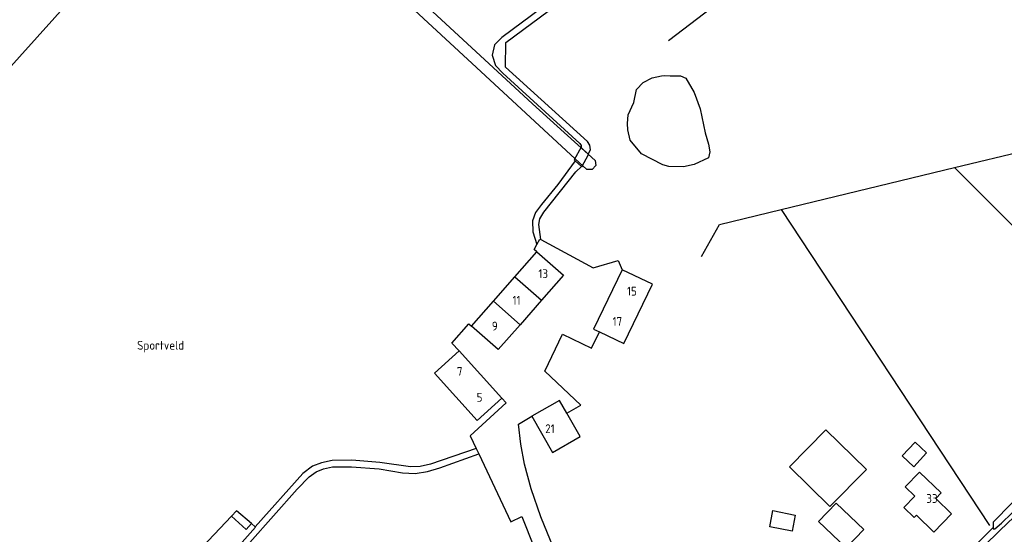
# Model space of a CAD drawing. Header units: metres. Extents: x 226218 to 240385, y 439369 to 449677.
# Tile 146 of 256: x 232528 to 232806, y 444158 to 444303. Entities that reach past the tile are written whole.
import ezdxf

# ---------------------------------------------------------------- set-up
doc = ezdxf.new("R2010")
doc.units = ezdxf.units.M
doc.header["$MEASUREMENT"] = 0
for name, color, linetype in [('DAKRAND-BYG', 4, 'Continuous'), ('FUNKTIEAAND', 253, 'Continuous'), ('HEK', 253, 'Continuous'), ('HOOFDGEBOUW', 4, 'Continuous'), ('HUISNUMMER', 253, 'Continuous'), ('INSTEEKSLOOT', 153, 'Continuous'), ('KANTVERH', 253, 'Continuous'), ('KANTWATER', 153, 'Continuous'), ('KUNSTWERK', 253, 'Continuous'), ('RASTER', 253, 'Continuous'), ('TUSSENMUUR', 253, 'Continuous')]:
    doc.layers.add(name, color=color, linetype=linetype)
doc.styles.get("Standard").update_dxf_attribs({"font": 'iso.shx'})

msp = doc.modelspace()

# ---------------------------------------------------------------- linework, layer by layer
at = {"layer": 'DAKRAND-BYG'}
for p, q in [((232589.58, 444164.49), (232588.12, 444162.95)), ((232593.79, 444160.88), (232589.58, 444164.49))]:
    msp.add_line(p, q, dxfattribs=at)
for points in [[(232767.01, 444176.13), (232755.57, 444187.34), (232745.33, 444176.89), (232756.76, 444165.67), (232767.01, 444176.13)], [(232783.99, 444180.84), (232780.36, 444176.92), (232777.1, 444179.94), (232780.73, 444183.86), (232783.99, 444180.84)], [(232761.36, 444153.99), (232753.54, 444161.48), (232758.5, 444166.66), (232766.32, 444159.18), (232761.36, 444153.99)], [(232746.08, 444158.72), (232739.78, 444159.99), (232740.7, 444164.54), (232746.99, 444163.27), (232746.08, 444158.72)], [(232588.12, 444162.95), (232592.29, 444159.18), (232593.79, 444160.88)]]:
    msp.add_lwpolyline(points, dxfattribs=at)
at = {"layer": 'HEK'}
for p, q in [((232791.85, 444261.29), (232851.82, 444275.72)), ((232743.01, 444249.42), (232791.85, 444261.29)), ((232791.85, 444261.29), (232816.88, 444236.16)), ((232743.01, 444249.42), (232801.71, 444160.37)), ((232793.5, 444150.55), (232802.74, 444159.8))]:
    msp.add_line(p, q, dxfattribs=at)
for points in [[(232791.57, 444345.69), (232762.43, 444336.13), (232711.26, 444296.97)], [(232720.57, 444236.18), (232725.68, 444245.21), (232743.01, 444249.42)]]:
    msp.add_lwpolyline(points, dxfattribs=at)
at = {"layer": 'HOOFDGEBOUW'}
for p, q in [((232698.25, 444232.47), (232690.18, 444215.7)), ((232661.95, 444223.55), (232668.01, 444230.46)), ((232681.7, 444230.89), (232675.53, 444223.86)), ((232655.78, 444216.52), (232661.95, 444223.55)), ((232675.53, 444223.86), (232669.46, 444216.96)), ((232690.18, 444215.7), (232691.79, 444214.92)), ((232652.27, 444209.56), (232664.35, 444196.23)), ((232786.02, 444158.48), (232781.12, 444163.22))]:
    msp.add_line(p, q, dxfattribs=at)
for points in [[(232668.01, 444230.46), (232674.18, 444237.49), (232681.7, 444230.89)], [(232691.79, 444214.92), (232698.65, 444211.62), (232706.72, 444228.39), (232698.25, 444232.47)], [(232669.46, 444216.96), (232663.3, 444209.93), (232655.78, 444216.52)], [(232664.35, 444196.23), (232657.39, 444189.93), (232645.31, 444203.26), (232652.27, 444209.56)], [(232682.67, 444191.97), (232680.59, 444195.59), (232672.79, 444191.12)], [(232672.79, 444191.12), (232678.61, 444180.96), (232686.41, 444185.44), (232682.67, 444191.97)], [(232777.6, 444165.37), (232780.7, 444168.57), (232777.97, 444171.22), (232782.02, 444175.4), (232788.12, 444169.51), (232786.56, 444167.9), (232790.99, 444163.62), (232786.02, 444158.48)], [(232781.12, 444163.22), (232780.5, 444162.57), (232777.6, 444165.37)]]:
    msp.add_lwpolyline(points, dxfattribs=at)
at = {"layer": 'INSTEEKSLOOT'}
for p, q in [((232684.98, 444263.7), (232657.16, 444289.47)), ((232679.9, 444272.97), (232690.61, 444263.25)), ((232688.25, 444260.68), (232684.98, 444263.7))]:
    msp.add_line(p, q, dxfattribs=at)
for points in [[(232601.47, 444345.03), (232588.82, 444356.5), (232587.43, 444356.8), (232586.27, 444355.9), (232586.52, 444354.57), (232588.51, 444352.53), (232616.16, 444327.53), (232657.16, 444289.47)], [(232637.48, 444312.11), (232673, 444279.23), (232679.9, 444272.97)], [(232690.61, 444263.25), (232690.76, 444261.81), (232689.74, 444260.68), (232688.25, 444260.68)], [(232803.25, 444159.36), (232805.07, 444160.95), (232819.63, 444175.12), (232833.23, 444188.04), (232833.7, 444189), (232833.48, 444189.48), (232832.05, 444189.36), (232819.28, 444177.02), (232808.04, 444166.66), (232802.69, 444161.32), (232802.74, 444159.8)], [(232802.74, 444159.8), (232802.75, 444159.41), (232803.25, 444159.36)]]:
    msp.add_lwpolyline(points, dxfattribs=at)
at = {"layer": 'KANTVERH'}
for p, q in [((232657.11, 444182.02), (232657.8, 444180.55)), ((232588.12, 444162.95), (232578.4, 444152.66)), ((232594.85, 444159.96), (232593.79, 444160.88)), ((232585.35, 444149.14), (232594.91, 444159.91)), ((232594.91, 444159.91), (232594.85, 444159.96))]:
    msp.add_line(p, q, dxfattribs=at)
for points in [[(232688.67, 444265.03), (232689.27, 444266.27), (232689.13, 444267.55), (232688.41, 444268.65), (232665.37, 444289.57), (232665.43, 444296.5), (232754.04, 444362.2), (232825.67, 444386.56), (232825.79, 444386.57)], [(232750.79, 444362.23), (232664.31, 444297.89), (232662.29, 444295.83), (232661.59, 444292.99), (232662.55, 444290.02), (232664.57, 444287.86), (232686.31, 444268.07), (232686.7, 444267.44), (232686.69, 444266.94)], [(232684.95, 444263.16), (232680.05, 444256.46), (232675.45, 444250.83), (232673.81, 444248.61), (232672.95, 444246.23), (232673.07, 444243.18), (232674.19, 444239.55)], [(232675.27, 444240.99), (232674.72, 444245.16), (232675.02, 444246.8), (232676.11, 444248.68), (232685.21, 444260.06), (232686.75, 444261.56)], [(232674.19, 444239.55), (232675.04, 444241.11), (232675.27, 444240.99)], [(232675.27, 444240.99), (232690.03, 444232.97), (232697.07, 444235.1), (232698.25, 444232.47)], [(232674.18, 444237.49), (232673.43, 444238.15), (232674.19, 444239.55)], [(232652.27, 444209.56), (232650.26, 444211.79), (232655.03, 444217.18), (232655.78, 444216.52)], [(232682.67, 444191.97), (232686.61, 444194.23), (232676.4, 444203.81), (232681.38, 444214.28), (232689.58, 444210.33), (232691.79, 444214.92)], [(232664.35, 444196.23), (232665.52, 444194.9), (232655.39, 444185.65), (232657.11, 444182.02)], [(232715.7, 444101.88), (232711.42, 444105.77), (232707.16, 444110.26), (232703.36, 444114.82), (232700.49, 444118.77), (232699.93, 444119.53), (232690.06, 444134.43), (232684.55, 444143.46), (232681.85, 444148.2), (232678.85, 444154.06), (232675.3, 444162.77), (232672.55, 444170.71), (232670.7, 444177.59), (232669.68, 444183.29), (232668.98, 444188.93), (232672.79, 444191.12)], [(232795.35, 444149.87), (232795.58, 444150.13), (232804.64, 444158.88), (232820.61, 444174.18), (232834.96, 444188.09)], [(232586.63, 444148), (232606.68, 444170.57), (232610, 444174.05), (232612.01, 444175.47), (232614.1, 444176.35), (232616.66, 444176.86), (232621.95, 444176.92), (232629.73, 444176.32), (232636.3, 444175.17), (232639.89, 444175.02), (232643.42, 444175.53), (232646.83, 444176.56), (232657.8, 444180.55)], [(232657.11, 444182.02), (232644.22, 444177.65), (232641.33, 444176.93), (232638.55, 444176.84), (232629.93, 444178.09), (232622.06, 444178.77), (232616.51, 444178.69), (232613.49, 444178.04), (232610.96, 444177.09), (232608.23, 444174.97), (232594.85, 444159.96)], [(232657.8, 444180.55), (232666.86, 444161.34), (232669.99, 444162.83), (232673.39, 444154.11), (232675.73, 444149.11), (232678.52, 444143.78), (232685.22, 444132.51), (232694.05, 444119.2), (232688.4, 444111.5), (232703.16, 444103)]]:
    msp.add_lwpolyline(points, dxfattribs=at)
at = {"layer": 'KANTWATER'}
msp.add_lwpolyline([(232715.53, 444261.47), (232711.33, 444261.6), (232709.71, 444262.04), (232703.65, 444265.17), (232700.52, 444268.98), (232699.86, 444271.9), (232699.73, 444273.64), (232699.89, 444276.12), (232701.52, 444279.64), (232702.23, 444283.23), (232704.13, 444285.26), (232706.71, 444286.53), (232709.27, 444287.14), (232710.27, 444287.18), (232711.7, 444287.17), (232714.66, 444287.13), (232716.18, 444286.46), (232718.5, 444282.47), (232720.24, 444277.8), (232721.56, 444271.09), (232722.57, 444267.87), (232722.9, 444265.67), (232722.55, 444264.03), (232718.51, 444262.16), (232715.53, 444261.47)], dxfattribs=at)
at = {"layer": 'KUNSTWERK'}
for p, q in [((232688.67, 444265.03), (232686.69, 444266.94)), ((232684.95, 444263.16), (232686.75, 444261.56))]:
    msp.add_line(p, q, dxfattribs=at)
for points in [[(232686.69, 444266.94), (232686.64, 444266.99), (232684.66, 444263.42), (232684.95, 444263.16)], [(232686.75, 444261.56), (232686.82, 444261.5), (232688.72, 444264.98), (232688.67, 444265.03)]]:
    msp.add_lwpolyline(points, dxfattribs=at)
at = {"layer": 'RASTER'}
msp.add_lwpolyline([(232553.34, 444320.27), (232513.38, 444275.82), (232467.96, 444225.56), (232452.75, 444208.99)], dxfattribs=at)
at = {"layer": 'TUSSENMUUR'}
for p, q in [((232668.01, 444230.46), (232675.53, 444223.86)), ((232661.95, 444223.55), (232669.46, 444216.96))]:
    msp.add_line(p, q, dxfattribs=at)

# ---------------------------------------------------------------- texts
at = {"layer": 'FUNKTIEAAND'}
msp.add_text('Sportveld', height=2.5, dxfattribs=at).set_placement((232561.57, 444209.9))
at = {"layer": 'HUISNUMMER'}
for s, p in [('13', (232674.63, 444230.1)), ('15', (232699.58, 444225.15)), ('11', (232667.34, 444222.6)), ('17', (232695.52, 444216.62)), ('9', (232661.51, 444215.31)), ('7', (232651.67, 444202.53)), ('5', (232657.23, 444195.23)), ('21', (232676.54, 444186.37)), ('33', (232783.91, 444166.7))]:
    msp.add_text(s, height=2.5, dxfattribs=at).set_placement(p)

doc.saveas('drawing.dxf')
